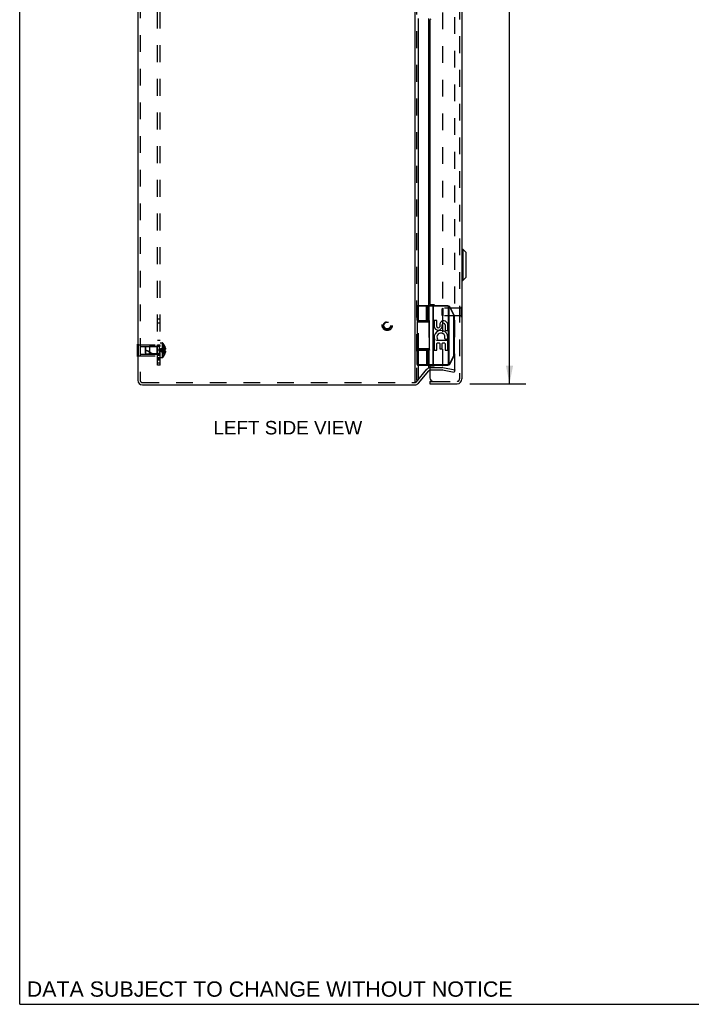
# Model space of a CAD drawing. Header units: inches. Extents: x 0 to 77.3, y 0 to 50.
# Tile 1 of 10: x 0 to 17, y 0 to 24.9. Entities that reach past the tile are written whole.
import ezdxf

# ---------------------------------------------------------------- set-up
doc = ezdxf.new("R2010")
doc.units = ezdxf.units.IN
doc.header["$LTSCALE"] = 4.25
doc.header["$MEASUREMENT"] = 0
doc.linetypes.add('HIDDEN', pattern=[0.2, 0.1, -0.1])
doc.layers.get('0').update_dxf_attribs({"linetype": 'CONTINUOUS'})
for name, color, linetype in [('DEFAULT_2', 8, 'HIDDEN'), ('DIMENSIONS', 7, 'CONTINUOUS'), ('DOOR_ASSEMBLY', 7, 'CONTINUOUS'), ('SUBPANEL', 7, 'CONTINUOUS')]:
    doc.layers.add(name, color=color, linetype=linetype)
doc.styles.get("Standard").update_dxf_attribs({"font": 'arial.ttf'})
doc.dimstyles.new('DIMSTYLE_1', dxfattribs={"dimtxt": 0.340909, "dimasz": 0.454545, "dimexe": 0.09, "dimexo": 0.07, "dimgap": 0.0375, "dimtad": 0, "dimtih": 1, "dimtoh": 1, "dimzin": 4, "dimdsep": 46, "dimtxsty": 'Standard', "dimblk": '_FILLED', "dimblk1": '_FILLED', "dimblk2": '_FILLED', "dimcen": 0.09, "dimadec": 3, "dimazin": 1, "dimtfac": 1, "dimtdec": 3, "dimtofl": 0, "dimtmove": 0, "dimatfit": 3, "dimldrblk": '_FILLED', "dimfxl": 0, "dimtolj": 1, "dimtzin": 4, "dimarcsym": 0})

# ---------------------------------------------------------------- blocks, each defined once
blk = doc.blocks.new('_FILLED')
at = {"color": 0, "linetype": 'ByBlock'}
blk.add_solid([(0, 0), (-1, 0.2), (-1, -0.2)], dxfattribs=at)
blk = doc.blocks.new('*D15')
at = {"layer": 'DIMENSIONS', "color": 2, "linetype": 'Continuous'}
for p, q in [((11.361, 35.607), (12.771, 35.607)), ((12.362, 35.607), (12.362, 26.245)), ((12.362, 15.667), (12.362, 25.052)), ((11.361, 15.667), (12.771, 15.667))]:
    blk.add_line(p, q, dxfattribs=at)
at = {"layer": 'DIMENSIONS', "color": 2, "linetype": 'Continuous', "xscale": 0.4545454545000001, "yscale": 0.4545454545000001, "zscale": 0.4545454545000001}
for p, rotation in [((12.362, 35.607), 90), ((12.362, 15.667), 270)]:
    blk.add_blockref('_FILLED', p, dxfattribs=dict(at, rotation=rotation))
at = {"layer": 'DIMENSIONS', "color": 2, "linetype": 'Continuous', "insert": (12.362, 26.074), "char_height": 0.3409, "width": 1.427, "attachment_point": 2, "line_spacing_factor": 0.9}
blk.add_mtext('19.94\\PDOOR', dxfattribs=at)

msp = doc.modelspace()

# ---------------------------------------------------------------- linework, layer by layer
at = {"color": 7, "linetype": 'Continuous'}
for p, q in [((0, 0), (0, 50)), ((2.974, 16.668), (2.978, 16.668)), ((2.974, 16.356), (2.974, 16.668)), ((2.974, 16.512), (2.978, 16.512)), ((2.974, 16.356), (2.978, 16.356)), ((0, 0), (77.273, 0))]:
    msp.add_line(p, q, dxfattribs=at)
at = {"color": 3, "linetype": 'Continuous'}
for p, q in [((9.971, 35.616), (9.971, 15.706)), ((2.978, 35.517), (2.978, 15.757)), ((10.063, 17.637), (10.063, 24.887)), ((10.326, 17.637), (10.326, 24.887)), ((10.372, 17.657), (10.372, 17.637)), ((10.063, 17.257), (10.063, 17.262)), ((10.326, 17.257), (10.326, 17.262)), ((10.063, 16.512), (10.063, 16.517)), ((10.326, 16.512), (10.326, 16.517)), ((10.063, 15.758), (10.063, 16.137)), ((10.063, 15.68), (10.326, 15.993)), ((10.326, 16.066), (10.326, 16.137)), ((10.372, 16.137), (10.372, 16.117)), ((3.098, 15.637), (9.971, 15.637))]:
    msp.add_line(p, q, dxfattribs=at)
for centre, radius, start, end in [((10.372, 15.955), 0.06, 108.8236, 140), ((3.098, 15.757), 0.12, 180, 270), ((9.971, 15.757), 0.12, 270, 320)]:
    msp.add_arc(centre, radius, start, end, dxfattribs=at)
at = {"layer": 'DEFAULT_2', "color": 8, "linetype": 'HIDDEN'}
for p, q in [((10.017, 35.616), (10.017, 15.758)), ((3.038, 35.517), (3.038, 15.757)), ((10.672, 35.242), (10.672, 16.076)), ((10.979, 15.996), (10.979, 35.278)), ((10.063, 17.262), (10.063, 17.637)), ((10.326, 17.637), (10.326, 17.262)), ((10.063, 16.517), (10.063, 17.257)), ((10.326, 17.257), (10.326, 16.517)), ((2.978, 16.668), (2.995, 16.668)), ((2.995, 16.356), (2.995, 16.668)), ((2.978, 16.512), (2.995, 16.512)), ((2.995, 16.652), (3.474, 16.652)), ((3.037, 16.607), (3.464, 16.607)), ((3.037, 16.607), (3.037, 16.417)), ((3.037, 16.417), (3.464, 16.417)), ((3.464, 16.607), (3.474, 16.617)), ((3.464, 16.607), (3.464, 16.417)), ((3.464, 16.417), (3.474, 16.407)), ((3.474, 16.372), (3.474, 16.652)), ((10.063, 16.137), (10.063, 16.512)), ((10.326, 16.512), (10.326, 16.137)), ((2.978, 16.356), (2.995, 16.356)), ((2.995, 16.372), (3.474, 16.372)), ((10.017, 15.718), (10.28, 16.032)), ((10.372, 16.075), (10.661, 16.075)), ((10.372, 16.015), (10.661, 16.015)), ((10.672, 16.014), (10.968, 15.961)), ((10.682, 16.073), (10.979, 16.02)), ((10.979, 16.02), (10.968, 15.961)), ((3.098, 15.697), (9.932, 15.697)), ((9.932, 15.697), (9.971, 15.697))]:
    msp.add_line(p, q, dxfattribs=at)
for points in [[(10.969, 15.986), (10.968, 15.986), (10.967, 15.986)], [(10.973, 15.987), (10.972, 15.987), (10.971, 15.986), (10.97, 15.986), (10.969, 15.986)], [(10.979, 15.996), (10.979, 15.995), (10.978, 15.994), (10.978, 15.993), (10.978, 15.991), (10.977, 15.99), (10.976, 15.989), (10.975, 15.989), (10.974, 15.988), (10.973, 15.987)]]:
    msp.add_lwpolyline(points, dxfattribs=at)
for radius in [0.128, 0.0981, 0.094, 0.084]:
    msp.add_circle((9.277, 17.137), radius, dxfattribs=at)
for centre, radius, start, end in [((10.372, 15.955), 0.12, 90, 140), ((10.372, 15.955), 0.06, 90, 108.8236), ((10.661, 15.955), 0.12, 80, 90), ((10.661, 15.955), 0.06, 80, 90), ((3.098, 15.757), 0.06, 180, 270), ((9.971, 15.757), 0.06, 270, 320)]:
    msp.add_arc(centre, radius, start, end, dxfattribs=at)
at = {"layer": 'DOOR_ASSEMBLY', "color": 8, "linetype": 'HIDDEN'}
for p, q in [((11.103, 35.487), (11.103, 15.787)), ((10.667, 17.561), (10.677, 17.571)), ((10.667, 17.393), (10.667, 17.561)), ((11.149, 17.571), (10.677, 17.571)), ((10.677, 17.571), (10.677, 17.383)), ((11.163, 17.605), (11.149, 17.605)), ((11.149, 17.349), (11.149, 17.605)), ((10.667, 17.393), (10.677, 17.383)), ((11.149, 17.383), (10.677, 17.383)), ((11.163, 17.349), (11.149, 17.349)), ((10.443, 15.727), (11.043, 15.727))]:
    msp.add_line(p, q, dxfattribs=at)
at = {"layer": 'DOOR_ASSEMBLY', "color": 3, "linetype": 'Continuous'}
for p, q in [((11.163, 35.487), (11.163, 15.787)), ((10.353, 24.847), (10.353, 17.677)), ((10.458, 17.657), (10.373, 17.657)), ((10.353, 16.097), (10.353, 15.817)), ((10.373, 16.117), (10.458, 16.117)), ((10.353, 15.667), (11.043, 15.667))]:
    msp.add_line(p, q, dxfattribs=at)
at = {"layer": 'DOOR_ASSEMBLY', "color": 7, "linetype": 'Continuous'}
for p, q in [((11.166, 19.061), (11.185, 19.061)), ((11.166, 18.273), (11.166, 19.061)), ((11.185, 19.061), (11.268, 18.978)), ((11.185, 19.061), (11.185, 18.273)), ((11.268, 18.356), (11.268, 18.978)), ((11.27, 18.361), (11.27, 18.973)), ((11.166, 18.273), (11.185, 18.273)), ((11.185, 18.273), (11.268, 18.356)), ((10.807, 17.624), (10.03, 17.624)), ((10.03, 17.262), (10.03, 17.624)), ((10.807, 17.637), (10.043, 17.637)), ((10.26, 17.637), (10.26, 17.637)), ((10.261, 17.637), (10.26, 17.637)), ((10.261, 17.637), (10.261, 17.637)), ((10.261, 17.637), (10.261, 17.637)), ((10.261, 17.637), (10.261, 17.637)), ((10.261, 17.637), (10.261, 17.637)), ((10.267, 17.262), (10.267, 17.624)), ((10.267, 17.262), (10.267, 17.624)), ((10.303, 17.262), (10.303, 17.624)), ((10.423, 17.632), (10.423, 17.633)), ((10.423, 17.632), (10.423, 17.632)), ((10.423, 17.631), (10.423, 17.632)), ((10.423, 17.631), (10.423, 17.631)), ((10.423, 17.631), (10.423, 17.631)), ((10.423, 17.63), (10.423, 17.631)), ((10.423, 17.63), (10.423, 17.63)), ((10.423, 17.63), (10.423, 17.63)), ((10.423, 17.629), (10.423, 17.63)), ((10.423, 17.629), (10.423, 17.629)), ((10.423, 17.628), (10.423, 17.629)), ((10.423, 17.628), (10.423, 17.628)), ((10.423, 17.628), (10.423, 17.628)), ((10.423, 17.627), (10.423, 17.628)), ((10.423, 17.627), (10.423, 17.627)), ((10.423, 17.626), (10.423, 17.627)), ((10.424, 17.626), (10.423, 17.626)), ((10.424, 17.625), (10.424, 17.626)), ((10.424, 17.625), (10.424, 17.625)), ((10.424, 17.625), (10.424, 17.625)), ((10.424, 17.624), (10.424, 17.625)), ((10.424, 17.624), (10.424, 16.15)), ((10.443, 16.137), (10.443, 17.637)), ((10.807, 17.624), (10.807, 17.637)), ((10.819, 17.623), (10.822, 17.635)), ((10.819, 16.151), (10.819, 17.623)), ((10.837, 17.617), (10.838, 17.617)), ((10.837, 17.616), (10.837, 17.617)), ((10.837, 16.158), (10.837, 17.616)), ((10.837, 17.616), (10.837, 17.616)), ((10.838, 17.619), (10.839, 17.619)), ((10.838, 17.618), (10.838, 17.619)), ((10.838, 17.618), (10.838, 17.618)), ((10.838, 17.617), (10.838, 17.618)), ((10.839, 17.62), (10.84, 17.621)), ((10.839, 17.62), (10.839, 17.62)), ((10.839, 17.62), (10.839, 17.62)), ((10.839, 17.619), (10.839, 17.62)), ((10.839, 17.619), (10.839, 17.619)), ((10.84, 17.622), (10.841, 17.622)), ((10.84, 17.622), (10.84, 17.622)), ((10.84, 17.621), (10.84, 17.622)), ((10.84, 17.621), (10.84, 17.621)), ((10.84, 17.621), (10.84, 17.621)), ((10.841, 17.623), (10.841, 17.623)), ((10.841, 17.623), (10.841, 17.623)), ((10.841, 17.622), (10.841, 17.623)), ((10.841, 17.622), (10.841, 17.622)), ((10.955, 17.394), (10.853, 17.597)), ((10.853, 17.597), (10.854, 17.597)), ((10.854, 17.597), (10.855, 17.597)), ((10.855, 17.597), (10.856, 17.598)), ((10.856, 17.598), (10.857, 17.598)), ((10.856, 17.598), (10.856, 17.598)), ((10.857, 17.598), (10.858, 17.599)), ((10.858, 17.599), (10.859, 17.599)), ((10.858, 17.599), (10.858, 17.599)), ((10.859, 17.6), (10.86, 17.6)), ((10.859, 17.599), (10.859, 17.6)), ((10.86, 17.6), (10.861, 17.601)), ((10.86, 17.6), (10.86, 17.6)), ((10.86, 17.6), (10.86, 17.6)), ((10.861, 17.601), (10.862, 17.601)), ((10.861, 17.601), (10.861, 17.601)), ((10.861, 17.601), (10.861, 17.601)), ((10.861, 17.601), (10.861, 17.601)), ((10.862, 17.601), (10.862, 17.601)), ((10.862, 17.601), (10.862, 17.601)), ((10.964, 17.4), (10.863, 17.602)), ((11.167, 17.605), (11.163, 17.605)), ((11.167, 17.349), (11.167, 17.605)), ((10.03, 17.227), (10.341, 17.227)), ((10.03, 17.227), (10.03, 16.547)), ((10.06, 17.257), (10.339, 17.257)), ((10.109, 17.262), (10.109, 17.257)), ((10.265, 17.262), (10.265, 17.257)), ((10.341, 16.522), (10.341, 17.252)), ((10.462, 17.255), (10.462, 17.113)), ((10.522, 17.263), (10.47, 17.263)), ((10.53, 17.113), (10.53, 17.255)), ((10.6, 17.181), (10.6, 17.106)), ((10.666, 17.115), (10.666, 17.157)), ((10.735, 17.16), (10.735, 17.02)), ((10.802, 17.02), (10.802, 17.16)), ((10.955, 17.395), (10.956, 17.395)), ((10.955, 17.394), (10.955, 17.395)), ((10.956, 17.395), (10.957, 17.395)), ((10.957, 17.396), (10.958, 17.396)), ((10.957, 17.395), (10.957, 17.396)), ((10.958, 17.396), (10.959, 17.397)), ((10.959, 17.397), (10.96, 17.397)), ((10.959, 17.397), (10.959, 17.397)), ((10.96, 17.397), (10.961, 17.398)), ((10.96, 17.397), (10.96, 17.397)), ((10.96, 17.372), (10.971, 17.372)), ((10.96, 16.402), (10.96, 17.372)), ((10.961, 17.398), (10.962, 17.398)), ((10.961, 17.398), (10.961, 17.398)), ((10.962, 17.399), (10.963, 17.399)), ((10.962, 17.398), (10.962, 17.399)), ((10.962, 17.398), (10.962, 17.398)), ((10.962, 17.398), (10.962, 17.398)), ((10.963, 17.399), (10.963, 17.399)), ((10.963, 17.399), (10.963, 17.399)), ((10.963, 17.399), (10.963, 17.399)), ((10.971, 16.402), (10.971, 17.372)), ((11.167, 17.349), (11.163, 17.349)), ((10.743, 17.012), (10.794, 17.012)), ((10.462, 16.754), (10.462, 16.522)), ((10.482, 16.762), (10.47, 16.762)), ((10.519, 16.762), (10.545, 16.78)), ((10.794, 16.762), (10.519, 16.762)), ((10.53, 16.522), (10.53, 16.686)), ((10.539, 16.695), (10.594, 16.695)), ((10.602, 16.686), (10.602, 16.557)), ((10.666, 16.557), (10.666, 16.686)), ((10.674, 16.695), (10.726, 16.695)), ((10.735, 16.686), (10.735, 16.522)), ((10.736, 16.797), (10.781, 16.777)), ((10.802, 16.522), (10.802, 16.754)), ((10.341, 16.547), (10.03, 16.547)), ((10.03, 16.512), (10.321, 16.512)), ((10.03, 16.15), (10.03, 16.512)), ((10.339, 16.517), (10.06, 16.517)), ((10.109, 16.517), (10.109, 16.512)), ((10.265, 16.517), (10.265, 16.512)), ((10.303, 16.15), (10.303, 16.512)), ((10.47, 16.514), (10.522, 16.514)), ((10.61, 16.548), (10.657, 16.548)), ((10.743, 16.514), (10.794, 16.514)), ((10.837, 16.158), (10.837, 16.158)), ((10.837, 16.158), (10.837, 16.157)), ((10.837, 16.157), (10.838, 16.157)), ((10.853, 16.177), (10.955, 16.38)), ((10.853, 16.177), (10.854, 16.177)), ((10.854, 16.177), (10.855, 16.176)), ((10.855, 16.176), (10.856, 16.176)), ((10.856, 16.176), (10.857, 16.176)), ((10.857, 16.176), (10.857, 16.175)), ((10.857, 16.175), (10.858, 16.175)), ((10.858, 16.175), (10.858, 16.175)), ((10.858, 16.175), (10.859, 16.174)), ((10.859, 16.174), (10.859, 16.174)), ((10.859, 16.174), (10.86, 16.174)), ((10.86, 16.174), (10.86, 16.174)), ((10.86, 16.174), (10.86, 16.174)), ((10.86, 16.174), (10.861, 16.173)), ((10.861, 16.173), (10.861, 16.173)), ((10.861, 16.173), (10.861, 16.173)), ((10.861, 16.173), (10.861, 16.173)), ((10.861, 16.173), (10.862, 16.173)), ((10.862, 16.173), (10.862, 16.173)), ((10.863, 16.172), (10.964, 16.374)), ((10.955, 16.38), (10.956, 16.379)), ((10.956, 16.379), (10.956, 16.379)), ((10.956, 16.379), (10.957, 16.378)), ((10.957, 16.378), (10.958, 16.378)), ((10.958, 16.378), (10.958, 16.378)), ((10.958, 16.378), (10.959, 16.377)), ((10.959, 16.377), (10.96, 16.377)), ((10.96, 16.402), (10.971, 16.402)), ((10.96, 16.377), (10.96, 16.377)), ((10.96, 16.377), (10.96, 16.376)), ((10.96, 16.376), (10.961, 16.376)), ((10.961, 16.376), (10.961, 16.376)), ((10.961, 16.376), (10.962, 16.376)), ((10.962, 16.376), (10.962, 16.376)), ((10.962, 16.376), (10.962, 16.375)), ((10.962, 16.375), (10.962, 16.375)), ((10.962, 16.375), (10.963, 16.375)), ((10.963, 16.375), (10.963, 16.375)), ((10.963, 16.375), (10.963, 16.375)), ((10.03, 16.15), (10.807, 16.15)), ((10.043, 16.137), (10.807, 16.137)), ((10.261, 16.137), (10.26, 16.137)), ((10.26, 16.137), (10.26, 16.137)), ((10.261, 16.137), (10.261, 16.137)), ((10.261, 16.137), (10.261, 16.137)), ((10.261, 16.137), (10.261, 16.137)), ((10.261, 16.137), (10.261, 16.137)), ((10.261, 16.137), (10.261, 16.137)), ((10.424, 16.148), (10.423, 16.148)), ((10.423, 16.148), (10.423, 16.147)), ((10.423, 16.147), (10.423, 16.146)), ((10.423, 16.146), (10.423, 16.146)), ((10.423, 16.146), (10.423, 16.145)), ((10.423, 16.145), (10.423, 16.145)), ((10.423, 16.145), (10.423, 16.144)), ((10.423, 16.144), (10.423, 16.144)), ((10.423, 16.144), (10.423, 16.144)), ((10.423, 16.144), (10.423, 16.143)), ((10.423, 16.143), (10.423, 16.143)), ((10.423, 16.143), (10.423, 16.143)), ((10.423, 16.143), (10.423, 16.142)), ((10.423, 16.142), (10.423, 16.142)), ((10.424, 16.15), (10.424, 16.149)), ((10.424, 16.149), (10.424, 16.149)), ((10.424, 16.149), (10.424, 16.148)), ((10.424, 16.148), (10.424, 16.148)), ((10.807, 16.15), (10.807, 16.137)), ((10.819, 16.151), (10.822, 16.139)), ((10.838, 16.157), (10.838, 16.156)), ((10.838, 16.156), (10.838, 16.156)), ((10.838, 16.156), (10.839, 16.155)), ((10.839, 16.155), (10.839, 16.155)), ((10.839, 16.155), (10.839, 16.154)), ((10.839, 16.154), (10.839, 16.154)), ((10.839, 16.154), (10.839, 16.154)), ((10.839, 16.154), (10.84, 16.153)), ((10.84, 16.153), (10.84, 16.153)), ((10.84, 16.153), (10.84, 16.153)), ((10.84, 16.153), (10.84, 16.152)), ((10.84, 16.152), (10.84, 16.152)), ((10.84, 16.152), (10.84, 16.152)), ((10.84, 16.152), (10.841, 16.152)), ((10.841, 16.152), (10.841, 16.151)), ((10.841, 16.151), (10.841, 16.151)), ((10.353, 15.727), (10.443, 15.727)), ((10.353, 15.727), (10.353, 15.667))]:
    msp.add_line(p, q, dxfattribs=at)
for points in [[(10.267, 17.624), (10.267, 17.624), (10.267, 17.625), (10.267, 17.625), (10.267, 17.625), (10.267, 17.625), (10.267, 17.625), (10.267, 17.626), (10.267, 17.626), (10.267, 17.626), (10.267, 17.626), (10.267, 17.627), (10.267, 17.627), (10.267, 17.627), (10.267, 17.627), (10.267, 17.627), (10.267, 17.628), (10.267, 17.628), (10.267, 17.628), (10.266, 17.628), (10.266, 17.628), (10.266, 17.629), (10.266, 17.629), (10.266, 17.629), (10.266, 17.629), (10.266, 17.629), (10.266, 17.63), (10.266, 17.63), (10.266, 17.63), (10.266, 17.63), (10.266, 17.63), (10.266, 17.631), (10.266, 17.631), (10.266, 17.631), (10.266, 17.631), (10.266, 17.631), (10.266, 17.631), (10.266, 17.632), (10.266, 17.632), (10.265, 17.632), (10.265, 17.632), (10.265, 17.632), (10.265, 17.633), (10.265, 17.633), (10.265, 17.633), (10.265, 17.633), (10.265, 17.633), (10.265, 17.633), (10.265, 17.633), (10.265, 17.634), (10.265, 17.634), (10.265, 17.634), (10.264, 17.634), (10.264, 17.634), (10.264, 17.634), (10.264, 17.634), (10.264, 17.635), (10.264, 17.635), (10.264, 17.635), (10.264, 17.635), (10.264, 17.635), (10.264, 17.635), (10.264, 17.635), (10.263, 17.635), (10.263, 17.635), (10.263, 17.636), (10.263, 17.636), (10.263, 17.636), (10.263, 17.636), (10.263, 17.636), (10.263, 17.636), (10.263, 17.636), (10.263, 17.636), (10.262, 17.636), (10.262, 17.636), (10.262, 17.636), (10.262, 17.636), (10.262, 17.637), (10.262, 17.637), (10.262, 17.637), (10.262, 17.637), (10.262, 17.637), (10.262, 17.637), (10.261, 17.637), (10.261, 17.637), (10.261, 17.637), (10.261, 17.637)], [(10.267, 17.624), (10.267, 17.624), (10.267, 17.625), (10.267, 17.625), (10.267, 17.625), (10.267, 17.625), (10.267, 17.625), (10.267, 17.626), (10.267, 17.626), (10.267, 17.626), (10.267, 17.626), (10.267, 17.627), (10.267, 17.627), (10.267, 17.627), (10.267, 17.627), (10.267, 17.627), (10.267, 17.628), (10.267, 17.628), (10.267, 17.628), (10.267, 17.628), (10.266, 17.628), (10.266, 17.629), (10.266, 17.629), (10.266, 17.629), (10.266, 17.629), (10.266, 17.629), (10.266, 17.63), (10.266, 17.63), (10.266, 17.63), (10.266, 17.63), (10.266, 17.63), (10.266, 17.631), (10.266, 17.631), (10.266, 17.631), (10.266, 17.631), (10.266, 17.631), (10.266, 17.631), (10.266, 17.632), (10.266, 17.632), (10.265, 17.632), (10.265, 17.632), (10.265, 17.632), (10.265, 17.633), (10.265, 17.633), (10.265, 17.633), (10.265, 17.633), (10.265, 17.633), (10.265, 17.633), (10.265, 17.633), (10.265, 17.634), (10.265, 17.634), (10.265, 17.634), (10.264, 17.634), (10.264, 17.634), (10.264, 17.634), (10.264, 17.634), (10.264, 17.635), (10.264, 17.635), (10.264, 17.635), (10.264, 17.635), (10.264, 17.635), (10.264, 17.635), (10.264, 17.635), (10.263, 17.635), (10.263, 17.635), (10.263, 17.636), (10.263, 17.636), (10.263, 17.636), (10.263, 17.636), (10.263, 17.636), (10.263, 17.636), (10.263, 17.636), (10.263, 17.636), (10.262, 17.636), (10.262, 17.636), (10.262, 17.636), (10.262, 17.636), (10.262, 17.637), (10.262, 17.637), (10.262, 17.637), (10.262, 17.637), (10.262, 17.637), (10.262, 17.637), (10.261, 17.637), (10.261, 17.637), (10.261, 17.637), (10.261, 17.637), (10.261, 17.637)], [(10.303, 17.624), (10.303, 17.624), (10.303, 17.624), (10.303, 17.625), (10.303, 17.625), (10.303, 17.625), (10.303, 17.625), (10.303, 17.625), (10.303, 17.626), (10.303, 17.626), (10.303, 17.626), (10.303, 17.626), (10.303, 17.627), (10.303, 17.627), (10.303, 17.627), (10.303, 17.627), (10.302, 17.627), (10.302, 17.628), (10.302, 17.628), (10.302, 17.628), (10.302, 17.628), (10.302, 17.628), (10.302, 17.629), (10.302, 17.629), (10.302, 17.629), (10.302, 17.629), (10.302, 17.629), (10.302, 17.63), (10.302, 17.63), (10.302, 17.63), (10.302, 17.63), (10.302, 17.63), (10.301, 17.631), (10.301, 17.631), (10.301, 17.631), (10.301, 17.631), (10.301, 17.631), (10.301, 17.631), (10.301, 17.632), (10.301, 17.632), (10.301, 17.632), (10.301, 17.632), (10.301, 17.632), (10.3, 17.633), (10.3, 17.633), (10.3, 17.633), (10.3, 17.633), (10.3, 17.633), (10.3, 17.633), (10.3, 17.633), (10.3, 17.634), (10.299, 17.634), (10.299, 17.634), (10.299, 17.634), (10.299, 17.634), (10.299, 17.634), (10.299, 17.634), (10.299, 17.635), (10.299, 17.635), (10.298, 17.635), (10.298, 17.635), (10.298, 17.635), (10.298, 17.635), (10.298, 17.635), (10.298, 17.635), (10.298, 17.635), (10.297, 17.636), (10.297, 17.636), (10.297, 17.636), (10.297, 17.636), (10.297, 17.636), (10.297, 17.636), (10.297, 17.636), (10.296, 17.636), (10.296, 17.636), (10.296, 17.636), (10.296, 17.636), (10.296, 17.636), (10.296, 17.637), (10.295, 17.637), (10.295, 17.637), (10.295, 17.637), (10.295, 17.637), (10.295, 17.637), (10.295, 17.637), (10.294, 17.637), (10.294, 17.637), (10.294, 17.637), (10.294, 17.637), (10.294, 17.637), (10.294, 17.637), (10.294, 17.637), (10.293, 17.637), (10.293, 17.637), (10.293, 17.637)], [(10.423, 17.633), (10.423, 17.633), (10.423, 17.633), (10.423, 17.633), (10.423, 17.633), (10.423, 17.633), (10.423, 17.633), (10.423, 17.634), (10.423, 17.634), (10.423, 17.634), (10.423, 17.634), (10.423, 17.634), (10.423, 17.634), (10.423, 17.634), (10.423, 17.635), (10.423, 17.635), (10.423, 17.635), (10.423, 17.635), (10.423, 17.635), (10.423, 17.635), (10.423, 17.635), (10.422, 17.635), (10.422, 17.635), (10.422, 17.636), (10.422, 17.636), (10.422, 17.636), (10.422, 17.636), (10.422, 17.636), (10.422, 17.636), (10.422, 17.636), (10.422, 17.636), (10.422, 17.636), (10.422, 17.636), (10.422, 17.636), (10.422, 17.636), (10.422, 17.637), (10.422, 17.637), (10.422, 17.637), (10.422, 17.637), (10.422, 17.637), (10.422, 17.637), (10.422, 17.637), (10.422, 17.637), (10.422, 17.637), (10.422, 17.637), (10.422, 17.637), (10.422, 17.637), (10.422, 17.637), (10.422, 17.637), (10.422, 17.637), (10.422, 17.637), (10.422, 17.637)], [(10.837, 17.616), (10.836, 17.616), (10.836, 17.616), (10.835, 17.617), (10.835, 17.617), (10.834, 17.617), (10.834, 17.617), (10.833, 17.618), (10.832, 17.618), (10.832, 17.618), (10.831, 17.618), (10.831, 17.619), (10.83, 17.619), (10.83, 17.619), (10.829, 17.619), (10.829, 17.62), (10.828, 17.62), (10.828, 17.62), (10.827, 17.62), (10.827, 17.62), (10.826, 17.621), (10.825, 17.621), (10.825, 17.621), (10.824, 17.621), (10.824, 17.621), (10.823, 17.621), (10.823, 17.622), (10.822, 17.622), (10.822, 17.622), (10.821, 17.622), (10.82, 17.622), (10.82, 17.622), (10.819, 17.623)], [(10.853, 17.597), (10.853, 17.597), (10.853, 17.598), (10.853, 17.598), (10.852, 17.598), (10.852, 17.599), (10.852, 17.599), (10.852, 17.6), (10.851, 17.6), (10.851, 17.601), (10.851, 17.601), (10.85, 17.602), (10.85, 17.602), (10.85, 17.603), (10.85, 17.603), (10.849, 17.603), (10.849, 17.604), (10.849, 17.604), (10.848, 17.605), (10.848, 17.605), (10.848, 17.606), (10.847, 17.606), (10.847, 17.606), (10.847, 17.607), (10.846, 17.607), (10.846, 17.608), (10.846, 17.608), (10.845, 17.608), (10.845, 17.609), (10.844, 17.609), (10.844, 17.61), (10.844, 17.61), (10.843, 17.61), (10.843, 17.611), (10.843, 17.611), (10.842, 17.611), (10.842, 17.612), (10.841, 17.612), (10.841, 17.612), (10.84, 17.613), (10.84, 17.613), (10.84, 17.613), (10.839, 17.614), (10.839, 17.614), (10.838, 17.614), (10.838, 17.615), (10.837, 17.615), (10.837, 17.615), (10.837, 17.616)], [(10.841, 17.623), (10.841, 17.623), (10.841, 17.624), (10.841, 17.624), (10.841, 17.624), (10.841, 17.624), (10.841, 17.624), (10.841, 17.624), (10.842, 17.624), (10.842, 17.624), (10.842, 17.624), (10.842, 17.625), (10.842, 17.625), (10.842, 17.625), (10.842, 17.625), (10.842, 17.625), (10.842, 17.625), (10.842, 17.625), (10.842, 17.625), (10.842, 17.625), (10.842, 17.625), (10.842, 17.625), (10.842, 17.626), (10.842, 17.626), (10.842, 17.626), (10.842, 17.626), (10.842, 17.626), (10.842, 17.626), (10.842, 17.626), (10.842, 17.626), (10.842, 17.626), (10.842, 17.626), (10.842, 17.626), (10.842, 17.626), (10.842, 17.626), (10.842, 17.626), (10.842, 17.626), (10.842, 17.626), (10.842, 17.626), (10.842, 17.626), (10.842, 17.626), (10.842, 17.626), (10.842, 17.626), (10.842, 17.626)], [(10.862, 17.601), (10.862, 17.601), (10.862, 17.601), (10.862, 17.602), (10.862, 17.602), (10.862, 17.602), (10.862, 17.602), (10.863, 17.602), (10.863, 17.602), (10.863, 17.602), (10.863, 17.602), (10.863, 17.602), (10.863, 17.602), (10.863, 17.602), (10.863, 17.602), (10.863, 17.602), (10.863, 17.602), (10.863, 17.602), (10.863, 17.602), (10.863, 17.602), (10.863, 17.602), (10.863, 17.602), (10.863, 17.602), (10.863, 17.602), (10.863, 17.602), (10.863, 17.602), (10.863, 17.602), (10.863, 17.602), (10.863, 17.602), (10.863, 17.602), (10.863, 17.602)], [(10.963, 17.399), (10.963, 17.399), (10.963, 17.399), (10.963, 17.399), (10.963, 17.399), (10.964, 17.399), (10.964, 17.399), (10.964, 17.399), (10.964, 17.4), (10.964, 17.4), (10.964, 17.4), (10.964, 17.4), (10.964, 17.4), (10.964, 17.4), (10.964, 17.4), (10.964, 17.4), (10.964, 17.4), (10.964, 17.4), (10.964, 17.4), (10.964, 17.4), (10.964, 17.4), (10.964, 17.4), (10.964, 17.4), (10.964, 17.4), (10.964, 17.4), (10.964, 17.4), (10.964, 17.4), (10.964, 17.4), (10.964, 17.4), (10.964, 17.4), (10.964, 17.4)], [(10.03, 17.262), (10.321, 17.262), (10.322, 17.262), (10.322, 17.262), (10.323, 17.262), (10.324, 17.262), (10.324, 17.262), (10.325, 17.262), (10.326, 17.262), (10.326, 17.262), (10.327, 17.262), (10.327, 17.262), (10.328, 17.262), (10.328, 17.261), (10.329, 17.261), (10.329, 17.261), (10.33, 17.261), (10.33, 17.261), (10.33, 17.261), (10.331, 17.261), (10.331, 17.261), (10.332, 17.261), (10.332, 17.261), (10.332, 17.261), (10.333, 17.26), (10.333, 17.26), (10.333, 17.26), (10.333, 17.26), (10.334, 17.26), (10.334, 17.26), (10.334, 17.26), (10.335, 17.26), (10.335, 17.26), (10.335, 17.259), (10.335, 17.259), (10.336, 17.259), (10.336, 17.259), (10.336, 17.259), (10.336, 17.259), (10.336, 17.259), (10.337, 17.259), (10.337, 17.258), (10.337, 17.258), (10.337, 17.258), (10.337, 17.258), (10.338, 17.258), (10.338, 17.258), (10.338, 17.258), (10.338, 17.258), (10.338, 17.258), (10.338, 17.257), (10.338, 17.257), (10.339, 17.257), (10.339, 17.257), (10.339, 17.257), (10.339, 17.257), (10.339, 17.257), (10.339, 17.257), (10.339, 17.256), (10.339, 17.256), (10.339, 17.256), (10.339, 17.256), (10.34, 17.256), (10.34, 17.256), (10.34, 17.256), (10.34, 17.256), (10.34, 17.255), (10.34, 17.255), (10.34, 17.255), (10.34, 17.255), (10.34, 17.255), (10.34, 17.255), (10.34, 17.255), (10.34, 17.255), (10.34, 17.255), (10.34, 17.254), (10.34, 17.254), (10.34, 17.254), (10.341, 17.254), (10.341, 17.254), (10.341, 17.254), (10.341, 17.254), (10.341, 17.254), (10.341, 17.254), (10.341, 17.253), (10.341, 17.253), (10.341, 17.253), (10.341, 17.253), (10.341, 17.253), (10.341, 17.253), (10.341, 17.253), (10.341, 17.253), (10.341, 17.253), (10.341, 17.252), (10.341, 17.252), (10.341, 17.252), (10.341, 17.252), (10.341, 17.252), (10.341, 17.252)], [(10.96, 17.372), (10.96, 17.373), (10.96, 17.373), (10.96, 17.374), (10.96, 17.374), (10.96, 17.375), (10.96, 17.375), (10.96, 17.376), (10.96, 17.377), (10.96, 17.377), (10.959, 17.378), (10.959, 17.378), (10.959, 17.379), (10.959, 17.379), (10.959, 17.38), (10.959, 17.38), (10.959, 17.381), (10.959, 17.381), (10.959, 17.382), (10.959, 17.383), (10.959, 17.383), (10.958, 17.384), (10.958, 17.384), (10.958, 17.385), (10.958, 17.385), (10.958, 17.386), (10.958, 17.386), (10.958, 17.387), (10.957, 17.387), (10.957, 17.388), (10.957, 17.388), (10.957, 17.389), (10.957, 17.389), (10.957, 17.39), (10.956, 17.39), (10.956, 17.391), (10.956, 17.391), (10.956, 17.392), (10.955, 17.392), (10.955, 17.393), (10.955, 17.393), (10.955, 17.394), (10.955, 17.394)], [(10.267, 16.512), (10.267, 16.15), (10.267, 16.15), (10.267, 16.149), (10.267, 16.149), (10.267, 16.149), (10.267, 16.149), (10.267, 16.148), (10.267, 16.148), (10.267, 16.148), (10.267, 16.148), (10.267, 16.148), (10.267, 16.147), (10.267, 16.147), (10.267, 16.147), (10.267, 16.147), (10.267, 16.147), (10.267, 16.146), (10.267, 16.146), (10.267, 16.146), (10.266, 16.146), (10.266, 16.145), (10.266, 16.145), (10.266, 16.145), (10.266, 16.145), (10.266, 16.145), (10.266, 16.144), (10.266, 16.144), (10.266, 16.144), (10.266, 16.144), (10.266, 16.144), (10.266, 16.144), (10.266, 16.143), (10.266, 16.143), (10.266, 16.143), (10.266, 16.143), (10.266, 16.143), (10.266, 16.142), (10.266, 16.142), (10.266, 16.142), (10.265, 16.142), (10.265, 16.142), (10.265, 16.142), (10.265, 16.141), (10.265, 16.141), (10.265, 16.141), (10.265, 16.141), (10.265, 16.141), (10.265, 16.141), (10.265, 16.14), (10.265, 16.14), (10.265, 16.14), (10.265, 16.14), (10.264, 16.14), (10.264, 16.14), (10.264, 16.14), (10.264, 16.139), (10.264, 16.139), (10.264, 16.139), (10.264, 16.139), (10.264, 16.139), (10.264, 16.139), (10.264, 16.139), (10.264, 16.139), (10.263, 16.139), (10.263, 16.138), (10.263, 16.138), (10.263, 16.138), (10.263, 16.138), (10.263, 16.138), (10.263, 16.138), (10.263, 16.138), (10.263, 16.138), (10.263, 16.138), (10.262, 16.138), (10.262, 16.138), (10.262, 16.138), (10.262, 16.137), (10.262, 16.137), (10.262, 16.137), (10.262, 16.137), (10.262, 16.137), (10.262, 16.137), (10.262, 16.137), (10.261, 16.137), (10.261, 16.137), (10.261, 16.137), (10.261, 16.137)], [(10.267, 16.512), (10.267, 16.15), (10.267, 16.15), (10.267, 16.149), (10.267, 16.149), (10.267, 16.149), (10.267, 16.149), (10.267, 16.148), (10.267, 16.148), (10.267, 16.148), (10.267, 16.148), (10.267, 16.148), (10.267, 16.147), (10.267, 16.147), (10.267, 16.147), (10.267, 16.147), (10.267, 16.147), (10.267, 16.146), (10.267, 16.146), (10.267, 16.146), (10.267, 16.146), (10.266, 16.145), (10.266, 16.145), (10.266, 16.145), (10.266, 16.145), (10.266, 16.145), (10.266, 16.144), (10.266, 16.144), (10.266, 16.144), (10.266, 16.144), (10.266, 16.144), (10.266, 16.144), (10.266, 16.143), (10.266, 16.143), (10.266, 16.143), (10.266, 16.143), (10.266, 16.143), (10.266, 16.142), (10.266, 16.142), (10.266, 16.142), (10.265, 16.142), (10.265, 16.142), (10.265, 16.142), (10.265, 16.141), (10.265, 16.141), (10.265, 16.141), (10.265, 16.141), (10.265, 16.141), (10.265, 16.141), (10.265, 16.14), (10.265, 16.14), (10.265, 16.14), (10.265, 16.14), (10.264, 16.14), (10.264, 16.14), (10.264, 16.14), (10.264, 16.139), (10.264, 16.139), (10.264, 16.139), (10.264, 16.139), (10.264, 16.139), (10.264, 16.139), (10.264, 16.139), (10.264, 16.139), (10.263, 16.139), (10.263, 16.138), (10.263, 16.138), (10.263, 16.138), (10.263, 16.138), (10.263, 16.138), (10.263, 16.138), (10.263, 16.138), (10.263, 16.138), (10.263, 16.138), (10.262, 16.138), (10.262, 16.138), (10.262, 16.138), (10.262, 16.137), (10.262, 16.137), (10.262, 16.137), (10.262, 16.137), (10.262, 16.137), (10.262, 16.137), (10.262, 16.137), (10.261, 16.137), (10.261, 16.137), (10.261, 16.137), (10.261, 16.137)], [(10.341, 16.522), (10.341, 16.522), (10.341, 16.522), (10.341, 16.522), (10.341, 16.522), (10.341, 16.521), (10.341, 16.521), (10.341, 16.521), (10.341, 16.521), (10.341, 16.521), (10.341, 16.521), (10.341, 16.521), (10.341, 16.521), (10.341, 16.521), (10.341, 16.52), (10.341, 16.52), (10.341, 16.52), (10.341, 16.52), (10.341, 16.52), (10.341, 16.52), (10.341, 16.52), (10.34, 16.52), (10.34, 16.52), (10.34, 16.519), (10.34, 16.519), (10.34, 16.519), (10.34, 16.519), (10.34, 16.519), (10.34, 16.519), (10.34, 16.519), (10.34, 16.519), (10.34, 16.519), (10.34, 16.518), (10.34, 16.518), (10.34, 16.518), (10.34, 16.518), (10.34, 16.518), (10.339, 16.518), (10.339, 16.518), (10.339, 16.518), (10.339, 16.518), (10.339, 16.517), (10.339, 16.517), (10.339, 16.517), (10.339, 16.517), (10.339, 16.517), (10.339, 16.517), (10.338, 16.517), (10.338, 16.517), (10.338, 16.516), (10.338, 16.516), (10.338, 16.516), (10.338, 16.516), (10.338, 16.516), (10.337, 16.516), (10.337, 16.516), (10.337, 16.516), (10.337, 16.515), (10.337, 16.515), (10.336, 16.515), (10.336, 16.515), (10.336, 16.515), (10.336, 16.515), (10.336, 16.515), (10.335, 16.515), (10.335, 16.514), (10.335, 16.514), (10.335, 16.514), (10.334, 16.514), (10.334, 16.514), (10.334, 16.514), (10.333, 16.514), (10.333, 16.514), (10.333, 16.514), (10.333, 16.513), (10.332, 16.513), (10.332, 16.513), (10.332, 16.513), (10.331, 16.513), (10.331, 16.513), (10.33, 16.513), (10.33, 16.513), (10.33, 16.513), (10.329, 16.513), (10.329, 16.513), (10.328, 16.512), (10.328, 16.512), (10.327, 16.512), (10.327, 16.512), (10.326, 16.512), (10.326, 16.512), (10.325, 16.512), (10.324, 16.512), (10.324, 16.512), (10.323, 16.512), (10.322, 16.512), (10.322, 16.512), (10.321, 16.512)], [(10.819, 16.151), (10.82, 16.152), (10.82, 16.152), (10.821, 16.152), (10.822, 16.152), (10.822, 16.152), (10.823, 16.152), (10.823, 16.152), (10.824, 16.153), (10.824, 16.153), (10.825, 16.153), (10.825, 16.153), (10.826, 16.153), (10.827, 16.154), (10.827, 16.154), (10.828, 16.154), (10.828, 16.154), (10.829, 16.154), (10.829, 16.155), (10.83, 16.155), (10.83, 16.155), (10.831, 16.155), (10.831, 16.156), (10.832, 16.156), (10.832, 16.156), (10.833, 16.156), (10.834, 16.157), (10.834, 16.157), (10.835, 16.157), (10.835, 16.157), (10.836, 16.158), (10.836, 16.158), (10.837, 16.158)], [(10.837, 16.158), (10.837, 16.159), (10.837, 16.159), (10.838, 16.159), (10.838, 16.159), (10.839, 16.16), (10.839, 16.16), (10.84, 16.16), (10.84, 16.161), (10.84, 16.161), (10.841, 16.161), (10.841, 16.162), (10.842, 16.162), (10.842, 16.163), (10.843, 16.163), (10.843, 16.163), (10.843, 16.164), (10.844, 16.164), (10.844, 16.164), (10.844, 16.165), (10.845, 16.165), (10.845, 16.166), (10.846, 16.166), (10.846, 16.166), (10.846, 16.167), (10.847, 16.167), (10.847, 16.168), (10.847, 16.168), (10.848, 16.168), (10.848, 16.169), (10.848, 16.169), (10.849, 16.17), (10.849, 16.17), (10.849, 16.17), (10.85, 16.171), (10.85, 16.171), (10.85, 16.172), (10.85, 16.172), (10.851, 16.173), (10.851, 16.173), (10.851, 16.174), (10.852, 16.174), (10.852, 16.175), (10.852, 16.175), (10.852, 16.175), (10.853, 16.176), (10.853, 16.176), (10.853, 16.177), (10.853, 16.177)], [(10.862, 16.173), (10.862, 16.173), (10.862, 16.173), (10.862, 16.172), (10.862, 16.172), (10.862, 16.172), (10.862, 16.172), (10.862, 16.172), (10.863, 16.172), (10.863, 16.172), (10.863, 16.172), (10.863, 16.172), (10.863, 16.172), (10.863, 16.172), (10.863, 16.172), (10.863, 16.172), (10.863, 16.172), (10.863, 16.172), (10.863, 16.172), (10.863, 16.172), (10.863, 16.172), (10.863, 16.172), (10.863, 16.172), (10.863, 16.172), (10.863, 16.172), (10.863, 16.172), (10.863, 16.172), (10.863, 16.172), (10.863, 16.172), (10.863, 16.172), (10.863, 16.172), (10.863, 16.172)], [(10.955, 16.38), (10.955, 16.38), (10.955, 16.381), (10.955, 16.381), (10.955, 16.382), (10.956, 16.382), (10.956, 16.383), (10.956, 16.383), (10.956, 16.384), (10.957, 16.384), (10.957, 16.385), (10.957, 16.385), (10.957, 16.386), (10.957, 16.386), (10.957, 16.387), (10.958, 16.387), (10.958, 16.388), (10.958, 16.388), (10.958, 16.389), (10.958, 16.389), (10.958, 16.39), (10.958, 16.39), (10.959, 16.391), (10.959, 16.391), (10.959, 16.392), (10.959, 16.392), (10.959, 16.393), (10.959, 16.394), (10.959, 16.394), (10.959, 16.395), (10.959, 16.395), (10.959, 16.396), (10.959, 16.396), (10.96, 16.397), (10.96, 16.397), (10.96, 16.398), (10.96, 16.398), (10.96, 16.399), (10.96, 16.4), (10.96, 16.4), (10.96, 16.401), (10.96, 16.401), (10.96, 16.402)], [(10.963, 16.375), (10.963, 16.375), (10.963, 16.375), (10.963, 16.375), (10.963, 16.375), (10.963, 16.375), (10.964, 16.375), (10.964, 16.375), (10.964, 16.374), (10.964, 16.374), (10.964, 16.374), (10.964, 16.374), (10.964, 16.374), (10.964, 16.374), (10.964, 16.374), (10.964, 16.374), (10.964, 16.374), (10.964, 16.374), (10.964, 16.374), (10.964, 16.374), (10.964, 16.374), (10.964, 16.374), (10.964, 16.374), (10.964, 16.374), (10.964, 16.374), (10.964, 16.374), (10.964, 16.374), (10.964, 16.374), (10.964, 16.374), (10.964, 16.374), (10.964, 16.374), (10.964, 16.374)], [(10.303, 16.15), (10.303, 16.15), (10.303, 16.15), (10.303, 16.149), (10.303, 16.149), (10.303, 16.149), (10.303, 16.149), (10.303, 16.148), (10.303, 16.148), (10.303, 16.148), (10.303, 16.148), (10.303, 16.148), (10.303, 16.147), (10.303, 16.147), (10.303, 16.147), (10.303, 16.147), (10.302, 16.147), (10.302, 16.146), (10.302, 16.146), (10.302, 16.146), (10.302, 16.146), (10.302, 16.145), (10.302, 16.145), (10.302, 16.145), (10.302, 16.145), (10.302, 16.145), (10.302, 16.144), (10.302, 16.144), (10.302, 16.144), (10.302, 16.144), (10.302, 16.144), (10.302, 16.144), (10.301, 16.143), (10.301, 16.143), (10.301, 16.143), (10.301, 16.143), (10.301, 16.143), (10.301, 16.142), (10.301, 16.142), (10.301, 16.142), (10.301, 16.142), (10.301, 16.142), (10.301, 16.142), (10.3, 16.141), (10.3, 16.141), (10.3, 16.141), (10.3, 16.141), (10.3, 16.141), (10.3, 16.141), (10.3, 16.14), (10.3, 16.14), (10.299, 16.14), (10.299, 16.14), (10.299, 16.14), (10.299, 16.14), (10.299, 16.14), (10.299, 16.139), (10.299, 16.139), (10.299, 16.139), (10.298, 16.139), (10.298, 16.139), (10.298, 16.139), (10.298, 16.139), (10.298, 16.139), (10.298, 16.139), (10.298, 16.138), (10.297, 16.138), (10.297, 16.138), (10.297, 16.138), (10.297, 16.138), (10.297, 16.138), (10.297, 16.138), (10.297, 16.138), (10.296, 16.138), (10.296, 16.138), (10.296, 16.138), (10.296, 16.138), (10.296, 16.137), (10.296, 16.137), (10.295, 16.137), (10.295, 16.137), (10.295, 16.137), (10.295, 16.137), (10.295, 16.137), (10.295, 16.137), (10.294, 16.137), (10.294, 16.137), (10.294, 16.137), (10.294, 16.137), (10.294, 16.137), (10.294, 16.137), (10.294, 16.137), (10.293, 16.137), (10.293, 16.137), (10.293, 16.137)], [(10.423, 16.142), (10.423, 16.142), (10.423, 16.141), (10.423, 16.141), (10.423, 16.141), (10.423, 16.141), (10.423, 16.141), (10.423, 16.141), (10.423, 16.14), (10.423, 16.14), (10.423, 16.14), (10.423, 16.14), (10.423, 16.14), (10.423, 16.14), (10.423, 16.14), (10.423, 16.139), (10.423, 16.139), (10.423, 16.139), (10.423, 16.139), (10.423, 16.139), (10.423, 16.139), (10.423, 16.139), (10.423, 16.139), (10.422, 16.139), (10.422, 16.138), (10.422, 16.138), (10.422, 16.138), (10.422, 16.138), (10.422, 16.138), (10.422, 16.138), (10.422, 16.138), (10.422, 16.138), (10.422, 16.138), (10.422, 16.138), (10.422, 16.138), (10.422, 16.138), (10.422, 16.137), (10.422, 16.137), (10.422, 16.137), (10.422, 16.137), (10.422, 16.137), (10.422, 16.137), (10.422, 16.137), (10.422, 16.137), (10.422, 16.137), (10.422, 16.137), (10.422, 16.137), (10.422, 16.137), (10.422, 16.137), (10.422, 16.137), (10.422, 16.137), (10.422, 16.137), (10.422, 16.137), (10.422, 16.137)], [(10.423, 16.147), (10.423, 16.147), (10.423, 16.147)], [(10.841, 16.151), (10.841, 16.151), (10.841, 16.151), (10.841, 16.151), (10.841, 16.15), (10.841, 16.15), (10.841, 16.15), (10.841, 16.15), (10.841, 16.15), (10.841, 16.15), (10.842, 16.15), (10.842, 16.15), (10.842, 16.149), (10.842, 16.149), (10.842, 16.149), (10.842, 16.149), (10.842, 16.149), (10.842, 16.149), (10.842, 16.149), (10.842, 16.149), (10.842, 16.149), (10.842, 16.149), (10.842, 16.149), (10.842, 16.148), (10.842, 16.148), (10.842, 16.148), (10.842, 16.148), (10.842, 16.148), (10.842, 16.148), (10.842, 16.148), (10.842, 16.148), (10.842, 16.148), (10.842, 16.148), (10.842, 16.148), (10.842, 16.148), (10.842, 16.148), (10.842, 16.148), (10.842, 16.148), (10.842, 16.148), (10.842, 16.148), (10.842, 16.148), (10.842, 16.148), (10.842, 16.148), (10.842, 16.147), (10.842, 16.147), (10.842, 16.147)]]:
    msp.add_lwpolyline(points, dxfattribs=at)
at = {"layer": 'DOOR_ASSEMBLY', "color": 3, "linetype": 'Continuous'}
for centre, radius, start, end in [((10.373, 24.847), 0.02, 90, 180), ((10.373, 17.677), 0.02, 180, 270), ((10.458, 17.637), 0.02, 0, 90), ((10.373, 16.097), 0.02, 90, 180), ((10.458, 16.137), 0.02, 270, 360), ((10.443, 15.817), 0.09, 180, 270), ((11.043, 15.787), 0.12, 270, 360)]:
    msp.add_arc(centre, radius, start, end, dxfattribs=at)
at = {"layer": 'DOOR_ASSEMBLY', "color": 7, "linetype": 'Continuous'}
for centre, radius, start, end in [((11.166, 19.058), 0.00305, 90, 180), ((11.263, 18.973), 0.0071, 360, 45), ((11.166, 18.276), 0.00305, 180, 270), ((11.263, 18.361), 0.0071, 315, 0), ((10.043, 17.624), 0.013, 90, 180), ((10.807, 17.574), 0.0625, 26.565, 90), ((10.807, 17.574), 0.0495, 76.056, 90), ((10.908, 17.372), 0.0625, 360, 26.5651), ((10.06, 17.227), 0.03, 90, 180), ((10.315, 17.227), 0.03, 30.1277, 90), ((10.47, 17.255), 0.0084, 90, 180), ((10.522, 17.255), 0.0084, 0, 90), ((10.7, 17.155), 0.102, 2.5311, 165.2013), ((10.7, 17.16), 0.0343, 0, 183.9372), ((10.564, 17.124), 0.102, 185.6616, 354.9365), ((10.632, 16.842), 0.17, 339.2967, 207.8817), ((10.566, 17.113), 0.0353, 180, 349.421), ((10.632, 16.843), 0.102, 341.514, 212.9235), ((10.743, 17.02), 0.0084, 180, 270), ((10.794, 17.02), 0.0084, 270, 360), ((10.47, 16.754), 0.0084, 90, 180), ((10.539, 16.686), 0.0084, 90, 180), ((10.541, 16.784), 0.0055, 305.0553, 32.9235), ((10.594, 16.686), 0.0084, 0, 90), ((10.674, 16.686), 0.0084, 90, 180), ((10.726, 16.686), 0.0084, 0, 90), ((10.74, 16.807), 0.0112, 161.514, 247.3019), ((10.784, 16.784), 0.00764, 246.3656, 339.2967), ((10.794, 16.754), 0.0084, 0, 90), ((10.06, 16.547), 0.03, 180, 270), ((10.315, 16.547), 0.03, 270, 329.8723), ((10.47, 16.522), 0.0084, 180, 270), ((10.522, 16.522), 0.0084, 270, 360), ((10.61, 16.557), 0.0084, 180, 270), ((10.657, 16.557), 0.0084, 270, 360), ((10.743, 16.522), 0.0084, 180, 270), ((10.794, 16.522), 0.0084, 270, 360), ((10.807, 16.199), 0.0625, 270, 333.435), ((10.908, 16.402), 0.0625, 333.4349, 0), ((10.043, 16.15), 0.013, 180, 270), ((10.807, 16.199), 0.0495, 270, 283.944)]:
    msp.add_arc(centre, radius, start, end, dxfattribs=at)
at = {"layer": 'DOOR_ASSEMBLY', "color": 8, "linetype": 'HIDDEN'}
msp.add_arc((11.043, 15.787), 0.06, 270, 360, dxfattribs=at)
at = {"layer": 'SUBPANEL', "color": 8, "linetype": 'HIDDEN'}
for p, q in [((3.474, 16.137), (3.474, 35.137)), ((3.549, 16.137), (3.549, 35.137)), ((3.549, 17.295), (3.474, 17.295)), ((3.549, 17.193), (3.474, 17.193)), ((3.549, 16.754), (3.474, 16.754)), ((3.549, 16.698), (3.596, 16.698)), ((3.596, 16.698), (3.596, 16.325)), ((3.611, 16.692), (3.611, 16.332)), ((3.174, 16.586), (3.184, 16.597)), ((3.174, 16.438), (3.174, 16.586)), ((3.174, 16.438), (3.184, 16.427)), ((3.184, 16.597), (3.274, 16.606)), ((3.184, 16.427), (3.184, 16.597)), ((3.184, 16.427), (3.274, 16.418)), ((3.521, 16.606), (3.274, 16.606)), ((3.274, 16.606), (3.274, 16.512)), ((3.274, 16.512), (3.274, 16.47)), ((3.274, 16.418), (3.274, 16.512)), ((3.521, 16.418), (3.274, 16.418)), ((3.549, 16.637), (3.474, 16.637)), ((3.474, 16.621), (3.549, 16.621)), ((3.549, 16.512), (3.474, 16.512)), ((3.521, 16.606), (3.521, 16.418)), ((3.598, 16.521), (3.578, 16.518)), ((3.619, 16.523), (3.598, 16.52)), ((3.641, 16.525), (3.619, 16.523)), ((3.663, 16.527), (3.64, 16.525)), ((3.663, 16.496), (3.64, 16.499)), ((3.662, 16.611), (3.663, 16.61)), ((3.663, 16.611), (3.662, 16.611)), ((3.663, 16.527), (3.662, 16.527)), ((3.663, 16.525), (3.662, 16.527)), ((3.662, 16.496), (3.663, 16.499)), ((3.663, 16.496), (3.662, 16.496)), ((3.663, 16.414), (3.662, 16.413)), ((3.662, 16.413), (3.663, 16.412)), ((3.663, 16.61), (3.663, 16.527)), ((3.663, 16.58), (3.673, 16.58)), ((3.663, 16.547), (3.678, 16.547)), ((3.663, 16.527), (3.673, 16.527)), ((3.663, 16.512), (3.663, 16.515)), ((3.663, 16.509), (3.663, 16.512)), ((3.673, 16.496), (3.663, 16.496)), ((3.663, 16.496), (3.663, 16.414)), ((3.663, 16.477), (3.678, 16.477)), ((3.663, 16.443), (3.673, 16.443)), ((3.474, 16.403), (3.549, 16.403)), ((3.474, 16.387), (3.549, 16.387)), ((3.474, 16.331), (3.549, 16.331)), ((3.549, 16.291), (3.474, 16.291)), ((3.549, 16.262), (3.474, 16.262)), ((3.549, 16.189), (3.474, 16.189)), ((3.549, 16.325), (3.596, 16.325)), ((3.549, 16.137), (3.474, 16.137))]:
    msp.add_line(p, q, dxfattribs=at)
for points in [[(3.662, 16.611), (3.64, 16.598), (3.619, 16.583), (3.598, 16.567), (3.578, 16.55), (3.558, 16.531), (3.539, 16.512)], [(3.663, 16.58), (3.641, 16.571), (3.619, 16.561), (3.598, 16.55), (3.578, 16.538), (3.558, 16.525), (3.539, 16.512)], [(3.663, 16.547), (3.641, 16.542), (3.619, 16.537), (3.598, 16.531), (3.578, 16.525), (3.558, 16.519), (3.539, 16.512)], [(3.578, 16.518), (3.558, 16.515), (3.539, 16.512)], [(3.578, 16.518), (3.558, 16.515), (3.539, 16.512)], [(3.641, 16.499), (3.619, 16.501), (3.598, 16.503), (3.578, 16.506), (3.558, 16.509), (3.539, 16.512)], [(3.619, 16.501), (3.598, 16.503), (3.578, 16.506), (3.558, 16.509), (3.539, 16.512)], [(3.663, 16.477), (3.641, 16.482), (3.619, 16.487), (3.598, 16.493), (3.578, 16.499), (3.558, 16.505), (3.539, 16.512)], [(3.663, 16.443), (3.641, 16.453), (3.619, 16.463), (3.598, 16.474), (3.578, 16.486), (3.558, 16.499), (3.539, 16.512)], [(3.662, 16.413), (3.64, 16.426), (3.619, 16.441), (3.598, 16.457), (3.578, 16.474), (3.558, 16.493), (3.539, 16.512)], [(3.662, 16.527), (3.663, 16.525), (3.663, 16.522), (3.663, 16.52), (3.663, 16.517), (3.663, 16.515), (3.663, 16.512)], [(3.663, 16.512), (3.663, 16.509), (3.663, 16.507), (3.663, 16.504), (3.663, 16.502), (3.663, 16.499), (3.662, 16.496)], [(3.663, 16.517), (3.663, 16.52), (3.663, 16.522)], [(3.663, 16.502), (3.663, 16.504), (3.663, 16.507)], [(3.673, 16.58), (3.674, 16.576), (3.675, 16.572), (3.675, 16.568), (3.676, 16.564), (3.677, 16.559), (3.677, 16.555), (3.677, 16.551), (3.678, 16.547)], [(3.678, 16.547), (3.677, 16.545), (3.677, 16.542), (3.677, 16.54), (3.676, 16.537), (3.675, 16.535), (3.675, 16.533), (3.674, 16.53), (3.673, 16.527)], [(3.673, 16.496), (3.674, 16.494), (3.675, 16.491), (3.675, 16.489), (3.676, 16.486), (3.677, 16.484), (3.677, 16.482), (3.677, 16.479), (3.678, 16.477)], [(3.678, 16.477), (3.677, 16.473), (3.677, 16.469), (3.677, 16.464), (3.676, 16.46), (3.675, 16.456), (3.675, 16.452), (3.674, 16.448), (3.673, 16.443)]]:
    msp.add_lwpolyline(points, dxfattribs=at)
for centre, radius, start, end in [((3.596, 16.678), 0.02, 43.5138, 90), ((3.421, 16.512), 0.262, 22.3613, 43.5138), ((3.004, 15.967), 0.571, 52.1862, 72.6646), ((3.521, 16.634), 0.0282, 270, 360), ((3.521, 16.39), 0.0282, 0, 90), ((3.421, 16.512), 0.262, 316.4862, 337.6387), ((3.421, 16.512), 0.261, 15.1941, 22.0894), ((3.421, 16.512), 0.261, 337.9106, 344.8059), ((3.596, 16.345), 0.02, 270, 316.4862)]:
    msp.add_arc(centre, radius, start, end, dxfattribs=at)

# ---------------------------------------------------------------- texts
at = {"layer": 'DIMENSIONS', "color": 2, "linetype": 'Continuous', "attachment_point": 2, "line_spacing_factor": 0.9}
for s, insert, char_height, width in [('LEFT SIDE VIEW', (6.767, 14.727), 0.34091, 3.74873), ('DATA SUBJECT TO CHANGE WITHOUT NOTICE', (6.31, 0.578), 0.38636, 12.24011)]:
    msp.add_mtext(s, dxfattribs=dict(at, insert=insert, char_height=char_height, width=width))

# ---------------------------------------------------------------- dimensions: what is measured, and where the dimension line sits
at = {"layer": 'DIMENSIONS', "color": 2, "linetype": 'Continuous'}
dim = msp.add_linear_dim(base=(12.362, 15.667), p1=(11.291, 35.607), p2=(11.291, 15.667), angle=270, text='<>\\PDOOR', dimstyle='DIMSTYLE_1', dxfattribs=at)
dim.commit()
dim.dimension.update_dxf_attribs({"geometry": '*D15', "text_midpoint": (12.362, 25.648), "dimtype": 160})

doc.saveas('drawing.dxf')
